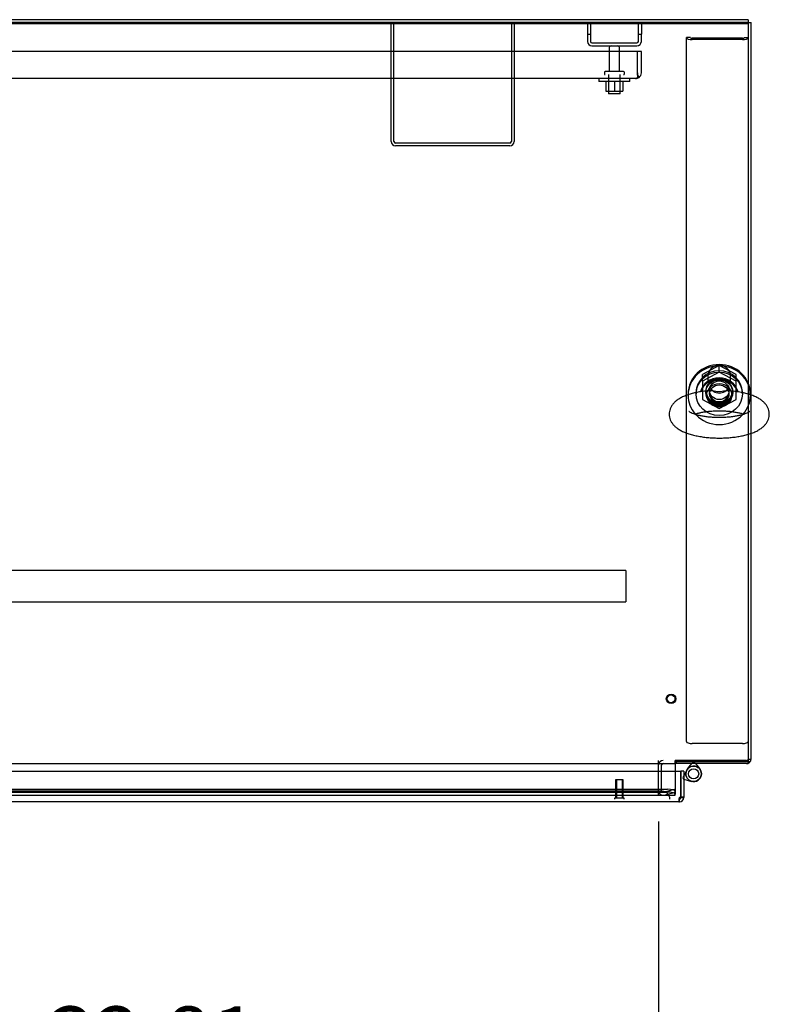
# Model space of a CAD drawing. Header units: inches. Extents: x 2 to 538, y -2 to 358.
# Tile 19 of 24: x 152 to 176, y 295 to 327. Entities that reach past the tile are written whole.
import ezdxf
from ezdxf.enums import TextEntityAlignment as Align
from ezdxf.lldxf.tags import DXFTag

# ---------------------------------------------------------------- set-up
doc = ezdxf.new("R2010")
doc.units = ezdxf.units.IN
doc.header["$MEASUREMENT"] = 0
for name, color, linetype in [('COM43135', 7, 'Continuous'), ('COM70220', 7, 'Continuous'), ('COM70830-5', 7, 'Continuous'), ('COM70900-10', 7, 'Continuous'), ('COM71013-3', 7, 'Continuous'), ('COM71015-3', 7, 'Continuous'), ('COM71016-3', 7, 'Continuous'), ('COM71017-3', 7, 'Continuous'), ('COM71018-3', 7, 'Continuous'), ('COM71019-1', 7, 'Continuous'), ('COM71143-1', 7, 'Continuous'), ('Default', 7, 'Continuous'), ('HNG14568', 7, 'Continuous'), ('HNG14568B', 7, 'Continuous'), ('HNG14568MH', 7, 'Continuous'), ('NTS166105', 7, 'Continuous'), ('NTS16692', 7, 'Continuous'), ('SCS87245', 7, 'Continuous'), ('STD26089', 7, 'Continuous'), ('STD26258', 7, 'Continuous'), ('WAF25059', 7, 'Continuous'), ('WAF87246', 7, 'Continuous'), ('WAM254785', 7, 'Continuous')]:
    doc.layers.add(name, color=color, linetype=linetype)
doc.styles.add('SEACAD_Times_New_Roman', font='times.ttf')
tags = doc.linetypes.add('HIDDEN2', pattern=[0.1875, 0.125, -0.0625]).pattern_tags.tags
tags[6:7] = [DXFTag(74, 4), DXFTag(75, 0), DXFTag(340, '0'), DXFTag(46, 0.0), DXFTag(50, 0.0), DXFTag(44, 0.0), DXFTag(45, 0.0)]
tags[4:5] = [DXFTag(74, 4), DXFTag(75, 0), DXFTag(340, '0'), DXFTag(46, 0.0), DXFTag(50, 0.0), DXFTag(44, 0.0), DXFTag(45, 0.0)]
doc.dimstyles.new('HAMMOND_(STH_-_540x360)', dxfattribs={"dimtxt": 2, "dimasz": 2.5, "dimexe": 1, "dimexo": 1, "dimgap": 0.5, "dimtad": 0, "dimtih": 1, "dimtoh": 1, "dimzin": 0, "dimdsep": 46, "dimtxsty": 'SEACAD_Times_New_Roman', "dimblk1": '_SE_FILLED', "dimblk2": '_SE_FILLED', "dimsah": 1, "dimcen": 1, "dimadec": 0, "dimazin": 0, "dimtfac": 0.8, "dimtofl": 0, "dimtmove": 0, "dimatfit": 3, "dimfxl": 1, "dimtolj": 1, "dimtzin": 0, "dimarcsym": 0})

# ---------------------------------------------------------------- blocks, each defined once
blk = doc.blocks.new('SE')
at = {"layer": 'COM43135', "color": 7, "linetype": 'HIDDEN2'}
for p, q in [((172.071, 326.283), (104.321, 326.283)), ((172.196, 326.283), (172.071, 326.283)), ((172.071, 325.593), (172.071, 326.283)), ((172.071, 325.593), (172.071, 326.283)), ((172.196, 325.593), (172.196, 326.283)), ((172.071, 325.593), (172.071, 325.593)), ((172.071, 325.511), (172.071, 325.593)), ((172.071, 325.593), (172.071, 325.444)), ((172.071, 325.511), (172.12, 325.444)), ((172.011, 325.408), (104.381, 325.408)), ((172.011, 325.408), (172.011, 325.408)), ((172.011, 325.408), (172.011, 325.408))]:
    blk.add_line(p, q, dxfattribs=at)
for start, end in [(306.194, 0), (270.1208, 306.194), (270, 270.0589)]:
    blk.add_arc((172.011, 325.593), 0.185, start, end, dxfattribs=at)
blk.add_open_spline([(172.071, 325.444), (172.061, 325.432), (172.051, 325.423), (172.036, 325.414), (172.031, 325.412), (172.021, 325.409), (172.016, 325.408), (172.011, 325.408)], degree=3, knots=[0, 0, 0, 0, 0.5, 0.5, 0.75, 0.75, 1, 1, 1, 1], dxfattribs=at)
at = {"layer": 'COM70220', "color": 7, "linetype": 'HIDDEN2'}
for p, q in [((172.622, 302.285), (140.082, 302.285)), ((172.872, 302.285), (172.622, 302.285))]:
    blk.add_line(p, q, dxfattribs=at)
blk.add_arc((172.872, 302.035), 0.25, 0, 90, dxfattribs=at)
at = {"layer": 'COM70830-5', "color": 7, "linetype": 'HIDDEN2'}
for p, q in [((171.696, 309.451), (104.696, 309.451)), ((171.696, 309.448), (171.696, 309.451)), ((171.696, 309.448), (171.696, 309.2)), ((171.696, 309.2), (171.696, 309.145)), ((171.696, 309.145), (171.696, 308.461)), ((104.696, 308.433), (171.696, 308.433)), ((171.696, 308.461), (171.696, 308.433))]:
    blk.add_line(p, q, dxfattribs=at)
at = {"layer": 'COM70900-10', "color": 7, "linetype": 'HIDDEN2'}
for p, q in [((170.446, 327.22), (170.446, 326.845)), ((170.541, 327.22), (170.541, 326.845)), ((172.101, 326.845), (172.101, 327.22)), ((172.196, 327.22), (172.196, 326.845)), ((170.446, 326.845), (170.446, 326.613)), ((170.446, 326.845), (170.541, 326.845)), ((170.541, 326.845), (170.541, 326.613)), ((172.101, 326.613), (172.101, 326.845)), ((172.101, 326.845), (172.196, 326.845)), ((172.196, 326.613), (172.196, 326.845)), ((170.589, 326.565), (172.053, 326.565)), ((170.589, 326.47), (172.053, 326.47))]:
    blk.add_line(p, q, dxfattribs=at)
for centre, radius, start, end in [((170.589, 326.613), 0.143, 180, 270), ((170.589, 326.613), 0.048, 180, 270), ((172.053, 326.613), 0.143, 270, 0), ((172.053, 326.613), 0.048, 270, 0)]:
    blk.add_arc(centre, radius, start, end, dxfattribs=at)
at = {"layer": 'COM71013-3', "color": 7, "linetype": 'Continuous'}
for p, q in [((100.728, 327.221), (175.663, 327.221)), ((100.728, 327.188), (175.663, 327.188)), ((175.663, 327.22), (175.663, 327.188)), ((175.663, 327.188), (175.663, 315.533)), ((175.663, 313.867), (175.663, 303.25)), ((103.098, 303.19), (173.293, 303.19)), ((173.293, 303.19), (173.293, 303.284)), ((173.293, 303.284), (173.323, 303.284)), ((173.293, 303.19), (173.293, 303.142)), ((173.293, 303.142), (173.293, 302.94)), ((173.323, 303.284), (173.323, 303.25)), ((173.323, 303.25), (175.663, 303.25))]:
    blk.add_line(p, q, dxfattribs=at)
at = {"layer": 'COM71013-3', "color": 7, "linetype": 'HIDDEN2'}
for p, q in [((175.663, 315.533), (175.663, 313.867)), ((173.293, 302.94), (173.293, 302.303)), ((139.411, 302.16), (173.293, 302.16)), ((139.661, 302.352), (173.043, 302.352)), ((139.661, 302.26), (173.043, 302.26)), ((173.293, 302.303), (173.293, 302.287)), ((173.293, 302.287), (173.293, 302.195)), ((173.293, 302.164), (173.293, 302.195)), ((173.293, 302.164), (173.293, 302.16))]:
    blk.add_line(p, q, dxfattribs=at)
blk.add_ellipse((174.725, 315.219), major_axis=(-0.437, 0), ratio=0.939693, dxfattribs=at)
for centre, major_axis, ratio, start_param, end_param in [((174.725, 315.252), (-0.437, 0), 0.939693, 0.039527, 3.102066), ((173.043, 302.287), (-0.25, 0), 0.258819, 3.141593, 4.712389), ((173.043, 302.195), (0.25, 0), 0.258819, 0, 1.570796)]:
    blk.add_ellipse(centre, major_axis=major_axis, ratio=ratio, start_param=start_param, end_param=end_param, dxfattribs=at)
at = {"layer": 'COM71015-3', "color": 7, "linetype": 'Continuous'}
for p, q in [((175.663, 327.22), (175.758, 327.22)), ((175.758, 315.139), (175.758, 327.22)), ((175.758, 303.333), (175.758, 313.897)), ((173.323, 303.19), (173.293, 303.19)), ((173.323, 303.25), (173.323, 303.19)), ((175.615, 303.19), (173.323, 303.19)), ((175.663, 303.333), (175.758, 303.333)), ((175.663, 303.285), (175.716, 303.232))]:
    blk.add_line(p, q, dxfattribs=at)
at = {"layer": 'COM71015-3', "color": 7, "linetype": 'HIDDEN2'}
for p, q in [((175.758, 313.897), (175.758, 315.139)), ((172.758, 302.303), (172.758, 303.142)), ((172.853, 302.303), (172.853, 303.142)), ((173.323, 303.285), (173.293, 303.285)), ((175.615, 303.285), (173.323, 303.285)), ((175.649, 303.299), (175.663, 303.285)), ((172.914, 302.257), (173.269, 302.352)), ((172.938, 302.165), (173.294, 302.26)), ((173.294, 302.26), (173.269, 302.352))]:
    blk.add_line(p, q, dxfattribs=at)
for centre, radius, start, end in [((172.901, 303.142), 0.143, 90, 180), ((172.901, 303.142), 0.048, 90, 180), ((175.615, 303.333), 0.048, 270, 315), ((175.615, 303.333), 0.048, 315, 0), ((172.901, 302.303), 0.143, 180, 285), ((172.901, 302.303), 0.048, 180, 285)]:
    blk.add_arc(centre, radius, start, end, dxfattribs=at)
at = {"layer": 'COM71015-3', "color": 7, "linetype": 'Continuous'}
for start, end in [(270, 315), (315, 0)]:
    blk.add_arc((175.615, 303.333), 0.143, start, end, dxfattribs=at)
at = {"layer": 'COM71016-3', "color": 7, "linetype": 'HIDDEN2'}
for p, q in [((172.758, 303.142), (172.758, 303.285)), ((175.615, 303.285), (175.663, 303.285)), ((175.615, 303.19), (175.663, 303.19)), ((175.663, 303.25), (175.663, 303.198)), ((172.758, 302.16), (172.758, 302.303)), ((172.758, 302.303), (172.758, 302.303))]:
    blk.add_line(p, q, dxfattribs=at)
at = {"layer": 'COM71016-3', "color": 7, "linetype": 'Continuous'}
blk.add_line((175.663, 303.198), (175.663, 303.19), dxfattribs=at)
at = {"layer": 'COM71017-3', "color": 7, "linetype": 'Continuous'}
for q in [(138.339, 327.315), (175.663, 327.22)]:
    blk.add_line((175.663, 327.315), q, dxfattribs=at)
at = {"layer": 'COM71017-3', "color": 7, "linetype": 'HIDDEN2'}
blk.add_line((175.663, 327.22), (138.339, 327.22), dxfattribs=at)
at = {"layer": 'COM71018-3', "color": 7, "linetype": 'HIDDEN2'}
for p, q in [((173.663, 303.898), (173.663, 326.732)), ((173.788, 326.732), (173.663, 326.732)), ((175.478, 326.712), (173.848, 326.712)), ((175.478, 326.669), (173.848, 326.669)), ((175.538, 326.732), (175.663, 326.732)), ((175.478, 303.834), (173.848, 303.834))]:
    blk.add_line(p, q, dxfattribs=at)
for centre, major_axis, ratio, start_param, end_param in [((173.848, 326.732), (0.185, 0), 0.34202, 3.141593, 4.712389), ((173.848, 326.732), (0.06, 0), 0.34202, 3.141593, 4.712389), ((175.478, 326.732), (0.06, 0), 0.34202, 4.712389, 6.283185), ((175.478, 326.732), (0.185, 0), 0.34202, 4.712389, 6.283185), ((174.725, 315.294), (-0.437, 0), 0.939693, 0.052019, 3.089573), ((173.848, 303.898), (0.185, 0), 0.34202, 3.141593, 4.712389), ((175.478, 303.898), (0.185, 0), 0.34202, 4.712389, 6.283185)]:
    blk.add_ellipse(centre, major_axis=major_axis, ratio=ratio, start_param=start_param, end_param=end_param, dxfattribs=at)
blk.add_ellipse((174.725, 315.252), major_axis=(-0.437, 0), ratio=0.939693, dxfattribs=at)
at = {"layer": 'COM71019-1', "color": 7, "linetype": 'HIDDEN2'}
for p, q in [((164.071, 323.363), (164.071, 327.22)), ((164.166, 323.363), (164.166, 327.22)), ((167.976, 327.22), (167.976, 323.363)), ((168.071, 327.22), (168.071, 323.363)), ((167.928, 323.315), (164.214, 323.315)), ((167.928, 323.22), (164.214, 323.22))]:
    blk.add_line(p, q, dxfattribs=at)
for centre, radius, start, end in [((164.214, 323.363), 0.143, 180, 270), ((164.214, 323.363), 0.048, 180, 270), ((167.928, 323.363), 0.143, 270, 0), ((167.928, 323.363), 0.048, 270, 0)]:
    blk.add_arc(centre, radius, start, end, dxfattribs=at)
at = {"layer": 'COM71143-1', "color": 7, "linetype": 'Continuous'}
for p, q in [((139.222, 302.94), (173.481, 302.94)), ((173.481, 302.106), (173.481, 302.94)), ((173.481, 302.94), (173.481, 302.106)), ((173.576, 302.94), (173.481, 302.94)), ((173.576, 302.94), (173.576, 302.106)), ((173.433, 301.94), (139.271, 301.94)), ((173.433, 302.035), (173.433, 302.035)), ((173.433, 302.009), (173.433, 302.035)), ((173.433, 302.009), (173.433, 302.035)), ((173.433, 301.94), (173.433, 302.009)), ((173.433, 301.94), (173.433, 302.009)), ((173.433, 301.94), (173.433, 301.94)), ((173.481, 302.106), (173.576, 302.106)), ((173.481, 302.106), (173.481, 302.083)), ((173.481, 302.083), (173.507, 302.083)), ((173.507, 302.083), (173.576, 302.083)), ((173.576, 302.106), (173.576, 302.083))]:
    blk.add_line(p, q, dxfattribs=at)
for centre, radius, start, end in [((173.491, 302.025), 0.0815, 96.7727, 135.1283), ((173.433, 302.083), 0.048, 270, 360), ((173.433, 302.083), 0.143, 270, 360)]:
    blk.add_arc(centre, radius, start, end, dxfattribs=at)
blk.add_open_spline([(173.433, 302.083), (173.429, 302.074), (173.425, 302.065), (173.419, 302.047), (173.417, 302.038), (173.413, 302.02), (173.412, 302.012), (173.41, 301.996), (173.409, 301.988), (173.409, 301.975), (173.41, 301.968), (173.412, 301.958), (173.413, 301.953), (173.417, 301.946), (173.419, 301.944), (173.425, 301.94), (173.429, 301.94), (173.433, 301.94)], degree=3, knots=[0, 0, 0, 0, 0.125, 0.125, 0.25, 0.25, 0.375, 0.375, 0.5, 0.5, 0.625, 0.625, 0.75, 0.75, 0.875, 0.875, 1, 1, 1, 1], dxfattribs=at)
blk.add_open_spline([(173.417, 302.037), (173.422, 302.035), (173.427, 302.035), (173.433, 302.035)], degree=3, dxfattribs=at)
at = {"layer": 'HNG14568', "color": 7, "linetype": 'HIDDEN2'}
for p, q in [((173.576, 302.801), (173.539, 302.734)), ((173.539, 302.734), (173.563, 302.679)), ((173.563, 302.679), (173.576, 302.675))]:
    blk.add_line(p, q, dxfattribs=at)
at = {"layer": 'HNG14568', "color": 7, "linetype": 'Continuous'}
for p, q in [((173.673, 302.975), (173.576, 302.801)), ((173.576, 302.675), (173.829, 302.608))]:
    blk.add_line(p, q, dxfattribs=at)
blk.add_circle((173.893, 302.853), 0.253, dxfattribs=at)
at = {"layer": 'HNG14568B', "color": 7, "linetype": 'HIDDEN2'}
blk.add_circle((173.893, 302.853), 0.164, dxfattribs=at)
at = {"layer": 'HNG14568B', "color": 7, "linetype": 'Continuous'}
for start, end in [(0, 154.6027), (251.5947, 0)]:
    blk.add_arc((173.893, 302.853), 0.253, start, end, dxfattribs=at)
at = {"layer": 'HNG14568B', "color": 7, "linetype": 'HIDDEN2'}
blk.add_arc((173.893, 302.853), 0.253, 154.6027, 251.5947, dxfattribs=at)
at = {"layer": 'HNG14568MH', "color": 7, "linetype": 'Continuous'}
for p, q in [((173.704, 303.02), (173.836, 303.19)), ((173.951, 303.19), (174.083, 303.02))]:
    blk.add_line(p, q, dxfattribs=at)
at = {"layer": 'HNG14568MH', "color": 7, "linetype": 'HIDDEN2'}
for p, q in [((173.836, 303.19), (173.863, 303.225)), ((173.863, 303.225), (173.923, 303.225)), ((173.923, 303.225), (173.951, 303.19)), ((173.694, 303.008), (173.704, 303.02)), ((174.083, 303.02), (174.093, 303.008))]:
    blk.add_line(p, q, dxfattribs=at)
at = {"layer": 'NTS166105', "color": 7, "linetype": 'HIDDEN2'}
for p, q in [((171.045, 325.312), (171.045, 324.992)), ((171.323, 325.312), (171.323, 324.992)), ((171.595, 325.312), (171.595, 324.992)), ((171.045, 324.992), (171.323, 324.992)), ((171.323, 324.992), (171.595, 324.992))]:
    blk.add_line(p, q, dxfattribs=at)
at = {"layer": 'NTS16692', "color": 7, "linetype": 'HIDDEN2'}
for p, q in [((174.725, 316.094), (174.178, 315.802)), ((174.725, 315.882), (174.178, 315.59)), ((175.272, 315.802), (174.725, 316.094)), ((174.725, 315.882), (174.725, 316.094)), ((175.272, 315.59), (174.725, 315.882)), ((174.178, 315.59), (174.178, 315.802)), ((174.178, 315.59), (174.178, 314.998)), ((175.272, 315.59), (175.272, 315.802)), ((175.272, 314.998), (175.272, 315.59)), ((174.178, 314.998), (174.725, 314.707)), ((174.725, 314.707), (175.272, 314.998))]:
    blk.add_line(p, q, dxfattribs=at)
blk.add_ellipse((174.725, 315.294), major_axis=(-0.321, 0), ratio=0.939693, dxfattribs=at)
blk.add_ellipse((174.725, 315.506), major_axis=(-0.321, 0), ratio=0.939693, start_param=0.359346, end_param=2.782247, dxfattribs=at)
at = {"layer": 'SCS87245', "color": 7, "linetype": 'HIDDEN2'}
for p, q in [((174.356, 315.753), (174.356, 315.585)), ((175.094, 315.585), (175.094, 315.753))]:
    blk.add_line(p, q, dxfattribs=at)
blk.add_ellipse((174.725, 315.753), major_axis=(-0.369, 0), ratio=0.939693, start_param=3.141593, end_param=6.283185, dxfattribs=at)
at = {"layer": 'SCS87245', "color": 7, "linetype": 'Continuous'}
for centre, start_param, end_param in [((174.725, 315.111), 3.369544, 6.055842), ((174.725, 315.071), 3.452627, 5.976643)]:
    blk.add_ellipse(centre, major_axis=(-0.625, 0), ratio=0.939693, start_param=start_param, end_param=end_param, dxfattribs=at)
for points, knots in [([(174.384, 315.277), (174.379, 315.277), (174.32, 315.273), (174.201, 315.258), (174.04, 315.232), (173.885, 315.199), (173.738, 315.157), (173.599, 315.107), (173.469, 315.046), (173.359, 314.977), (173.269, 314.901), (173.202, 314.823), (173.151, 314.739), (173.117, 314.651), (173.103, 314.574), (173.101, 314.533), (173.101, 314.518)], [0, 0, 0, 0, 0.006653, 0.092335, 0.178624, 0.265882, 0.3546, 0.445465, 0.539374, 0.63695, 0.715845, 0.786505, 0.851749, 0.913822, 0.97437, 1, 1, 1, 1]), ([(173.101, 314.518), (173.103, 314.484), (173.106, 314.426), (173.134, 314.334), (173.177, 314.25), (173.234, 314.173), (173.306, 314.102), (173.396, 314.035), (173.505, 313.972), (173.633, 313.915), (173.776, 313.867), (173.93, 313.827), (174.09, 313.795), (174.256, 313.771), (174.426, 313.754), (174.599, 313.745), (174.773, 313.744), (174.947, 313.749), (175.118, 313.762), (175.284, 313.783), (175.445, 313.81), (175.598, 313.846), (175.744, 313.889), (175.88, 313.941), (176.003, 314.002), (176.107, 314.071), (176.191, 314.145), (176.256, 314.223), (176.305, 314.307), (176.337, 314.396), (176.352, 314.491), (176.348, 314.588), (176.324, 314.682), (176.284, 314.769), (176.23, 314.847), (176.161, 314.92), (176.076, 314.988), (175.971, 315.051), (175.846, 315.109), (175.706, 315.16), (175.554, 315.202), (175.396, 315.235), (175.23, 315.261), (175.126, 315.271), (175.066, 315.277)], [0, 0, 0, 0, 0.017765, 0.03645, 0.055214, 0.074728, 0.095736, 0.119012, 0.144958, 0.17277, 0.200563, 0.227664, 0.254164, 0.280238, 0.306034, 0.331661, 0.357205, 0.38274, 0.408319, 0.434012, 0.459907, 0.48612, 0.512808, 0.540193, 0.568547, 0.594585, 0.617889, 0.638815, 0.658211, 0.676725, 0.694831, 0.714085, 0.73283, 0.751522, 0.770817, 0.79144, 0.814175, 0.839568, 0.867119, 0.89503, 0.92228, 0.948893, 0.975045, 1, 1, 1, 1]), ([(175.067, 315.277), (175.017, 315.281), (174.966, 315.277), (174.882, 315.263), (174.85, 315.257), (174.784, 315.246), (174.75, 315.241), (174.68, 315.243), (174.646, 315.249), (174.581, 315.261), (174.549, 315.267), (174.473, 315.278), (174.427, 315.281), (174.383, 315.277)], [0.0723291, 0.0723291, 0.0723291, 0.0723291, 0.125, 0.125, 0.15625, 0.15625, 0.1875, 0.1875, 0.21875, 0.21875, 0.25, 0.25, 0.2962444, 0.2962444, 0.2962444, 0.2962444]), ([(175.715, 314.61), (175.715, 314.61), (175.711, 314.605), (175.688, 314.588), (175.648, 314.565), (175.589, 314.539), (175.512, 314.511), (175.417, 314.484), (175.307, 314.459), (175.184, 314.438), (175.05, 314.422), (174.908, 314.411), (174.762, 314.406), (174.615, 314.408), (174.47, 314.416), (174.33, 314.429), (174.199, 314.449), (174.079, 314.473), (173.974, 314.5), (173.885, 314.53), (173.816, 314.559), (173.769, 314.584), (173.742, 314.603), (173.736, 314.609), (173.736, 314.61), (173.736, 314.61)], [0.5517372, 0.5517372, 0.5517372, 0.5517372, 0.5661718, 0.5809669, 0.596461, 0.6128553, 0.6301368, 0.6481878, 0.6668546, 0.6859872, 0.7054555, 0.7251529, 0.7449923, 0.7649005, 0.784806, 0.8046278, 0.8242944, 0.8437217, 0.862807, 0.8814256, 0.8994343, 0.9166959, 0.9314338, 0.9471954, 0.9482735, 0.9482735, 0.9482735, 0.9482735]), ([(173.921, 314.518), (173.938, 314.524), (173.985, 314.539), (174.073, 314.562), (174.189, 314.586), (174.317, 314.605), (174.454, 314.619), (174.597, 314.628), (174.744, 314.63), (174.891, 314.626), (175.034, 314.616), (175.171, 314.6), (175.299, 314.579), (175.413, 314.554), (175.488, 314.532), (175.524, 314.52), (175.53, 314.518)], [0.1262001, 0.1262001, 0.1262001, 0.1262001, 0.1368938, 0.1551965, 0.1740564, 0.19333, 0.2128964, 0.232657, 0.2525305, 0.2724472, 0.2923289, 0.312101, 0.3316878, 0.3509988, 0.3699233, 0.3739075, 0.3739075, 0.3739075, 0.3739075])]:
    blk.add_open_spline(points, degree=3, knots=knots, dxfattribs=at)
at = {"layer": 'STD26089', "color": 7, "linetype": 'HIDDEN2'}
for p, q in [((171.155, 326.41), (171.155, 325.633)), ((171.487, 325.633), (171.487, 326.41)), ((170.996, 325.603), (170.996, 325.563)), ((171.616, 325.633), (171.026, 325.633)), ((171.133, 325.533), (171.133, 324.908)), ((171.508, 324.908), (171.508, 325.533)), ((171.646, 325.563), (171.646, 325.603)), ((171.508, 324.908), (171.133, 324.908))]:
    blk.add_line(p, q, dxfattribs=at)
for centre, radius, start, end in [((171.215, 326.41), 0.06, 90, 180), ((171.427, 326.41), 0.06, 0, 90), ((171.026, 325.603), 0.03, 90, 180), ((171.026, 325.563), 0.03, 180, 270), ((171.616, 325.603), 0.03, 0, 90), ((171.616, 325.563), 0.03, 270, 0)]:
    blk.add_arc(centre, radius, start, end, dxfattribs=at)
at = {"layer": 'STD26258', "color": 7, "linetype": 'HIDDEN2'}
for p, q in [((171.606, 302.66), (171.356, 302.66)), ((171.356, 302.66), (171.356, 302.066)), ((171.387, 302.66), (171.387, 302.066)), ((171.576, 302.66), (171.576, 302.066)), ((171.606, 302.066), (171.606, 302.66)), ((171.638, 302.066), (171.325, 302.066)), ((171.325, 302.066), (171.325, 302.035)), ((171.638, 302.035), (171.638, 302.066))]:
    blk.add_line(p, q, dxfattribs=at)
for radius in [0.156, 0.125]:
    blk.add_circle((173.163, 305.285), radius, dxfattribs=at)
at = {"layer": 'WAF25059', "color": 7, "linetype": 'HIDDEN2'}
for p, q in [((170.821, 325.408), (170.821, 325.312)), ((171.821, 325.312), (170.821, 325.312)), ((171.821, 325.312), (171.821, 325.408))]:
    blk.add_line(p, q, dxfattribs=at)
at = {"layer": 'WAF87246', "color": 7, "linetype": 'Continuous'}
for p, q in [((173.713, 315.176), (173.713, 315.146)), ((175.737, 315.146), (175.737, 315.176))]:
    blk.add_line(p, q, dxfattribs=at)
at = {"layer": 'WAF87246', "color": 7, "linetype": 'HIDDEN2'}
for p, q in [((173.713, 315.146), (173.713, 315.132)), ((175.737, 315.132), (175.737, 315.146))]:
    blk.add_line(p, q, dxfattribs=at)
at = {"layer": 'WAF87246', "color": 7, "linetype": 'Continuous'}
for centre, start_param, end_param in [((174.725, 315.176), 3.141593, 6.283185), ((174.725, 315.132), 3.141593, 6.283185), ((174.725, 315.132), 0.694151, 0.73112), ((174.725, 315.132), 2.40994, 2.446364)]:
    blk.add_ellipse(centre, major_axis=(-1.012, 0), ratio=0.939693, start_param=start_param, end_param=end_param, dxfattribs=at)
at = {"layer": 'WAF87246', "color": 7, "linetype": 'HIDDEN2'}
blk.add_ellipse((174.725, 315.132), major_axis=(-0.406, 0), ratio=0.939693, dxfattribs=at)
for centre, major_axis, start_param, end_param in [((174.725, 315.132), (-1.012, 0), 0, 0.694151), ((174.725, 315.176), (0.406, 0), 3.199861, 6.224917), ((174.725, 315.132), (-1.012, 0), 2.446364, 3.141593), ((174.725, 315.132), (-1.012, 0), 0.73112, 2.40994)]:
    blk.add_ellipse(centre, major_axis=major_axis, ratio=0.939693, start_param=start_param, end_param=end_param, dxfattribs=at)
at = {"layer": 'WAM254785', "color": 7, "linetype": 'HIDDEN2'}
for p, q in [((173.975, 315.219), (173.975, 315.176)), ((175.475, 315.176), (175.475, 315.219))]:
    blk.add_line(p, q, dxfattribs=at)
for major_axis, start_param, end_param in [((-0.75, 0), 3.141593, 6.283185), ((0.313, 0), 3.214451, 6.210327)]:
    blk.add_ellipse((174.725, 315.219), major_axis=major_axis, ratio=0.939693, start_param=start_param, end_param=end_param, dxfattribs=at)
for major_axis in [(-0.75, 0), (0.313, 0)]:
    blk.add_ellipse((174.725, 315.176), major_axis=major_axis, ratio=0.939693, dxfattribs=at)
blk = doc.blocks.new('DMBLK160')
at = {"layer": 'Default', "linetype": 'Continuous', "transparency": 16777216}
for points in [[(142.446, 293.889), (142.446, 294.722), (139.946, 294.306)], [(170.258, 293.889), (172.758, 294.306), (170.258, 294.722)]]:
    blk.add_hatch(color=7, dxfattribs=at).paths.add_polyline_path(points)
at = {"layer": 'Default', "color": 7, "linetype": 'Continuous', "transparency": 16777216}
for p, q in [((139.946, 301.303), (139.946, 293.306)), ((172.758, 301.303), (172.758, 293.306)), ((149.159, 294.306), (139.946, 294.306)), ((172.758, 294.306), (163.545, 294.306))]:
    blk.add_line(p, q, dxfattribs=at)
at = {"layer": 'Default', "color": 7, "linetype": 'Continuous', "transparency": 16777216, "style": 'SEACAD_Times_New_Roman'}
for s, p in [('32.81', (152.94, 295.306)), ('DOOR ', (151.779, 292.306)), ('OPENING', (149.859, 289.306))]:
    blk.add_text(s, height=2, dxfattribs=at).set_placement(p, align=Align.TOP_LEFT)
blk = doc.blocks.new('_SE_FILLED')
at = {"color": 0}
blk.add_line((0, 0), (-1, 0), dxfattribs=at)
blk.add_solid([(0, 0), (-1, -0.1665), (-1, 0.1665), (0, 0)], dxfattribs=at)

msp = doc.modelspace()

# ---------------------------------------------------------------- block references
at = {"layer": 'Default'}
msp.add_blockref('SE', (0, 0), dxfattribs=at)

# ---------------------------------------------------------------- dimensions: what is measured, and where the dimension line sits
at = {"layer": 'Default', "color": 7, "linetype": 'Continuous'}
dim = msp.add_linear_dim(base=(139.946, 294.306), p1=(172.758, 302.303), p2=(139.946, 303.142), text='\\A1;<>\\PDOOR \\XOPENING', dimstyle='HAMMOND_(STH_-_540x360)', dxfattribs=at)
dim.commit()
dim.dimension.update_dxf_attribs({"geometry": 'DMBLK160', "text_midpoint": (156.352, 294.306), "dimtype": 160})

doc.saveas('drawing.dxf')
